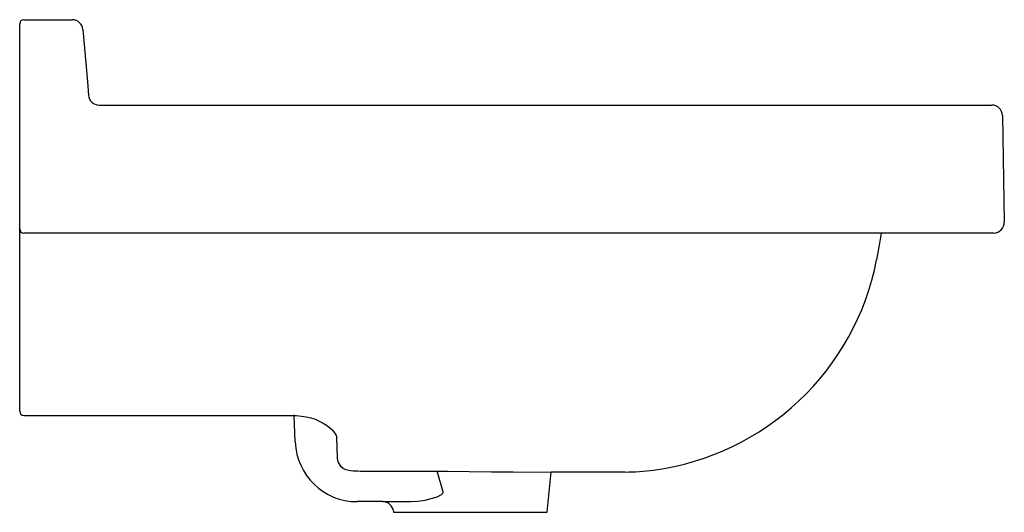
# Model space of a CAD drawing. Header units: millimetres. Extents: x 4694.874 to 4695.335, y 3194.885 to 3195.116.
import ezdxf

# ---------------------------------------------------------------- set-up
doc = ezdxf.new("R2010")
doc.units = ezdxf.units.MM
doc.layers.add('SANINDUSA', color=3, linetype='Continuous')

msp = doc.modelspace()

# ---------------------------------------------------------------- linework, layer by layer
at = {"layer": 'SANINDUSA'}
for p, q in [((4694.874138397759, 3195.086045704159), (4694.874138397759, 3195.11355703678)), ((4694.87613839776, 3195.11555703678), (4694.898681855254, 3195.11555703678)), ((4694.903662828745, 3195.110992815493), (4694.90581187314, 3195.086429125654)), ((4694.874138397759, 3195.020609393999), (4694.874138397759, 3195.086045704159)), ((4694.90581187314, 3195.086429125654), (4694.906363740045, 3195.080121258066)), ((4694.906363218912, 3195.080119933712), (4694.906363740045, 3195.080121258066)), ((4694.911343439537, 3195.07555703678), (4695.274233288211, 3195.07555703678)), ((4695.274233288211, 3195.07555703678), (4695.329224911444, 3195.07555703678)), ((4695.334224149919, 3195.070644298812), (4695.335096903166, 3195.020644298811)), ((4694.874138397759, 3195.01755703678), (4694.874138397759, 3195.020609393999)), ((4694.874138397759, 3194.98846249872), (4694.874138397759, 3195.01755703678)), ((4695.275106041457, 3195.015557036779), (4694.87613839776, 3195.015557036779)), ((4695.330097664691, 3195.015557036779), (4695.275106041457, 3195.015557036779)), ((4695.275638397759, 3195.00477149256), (4695.275303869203, 3195.002972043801)), ((4694.874138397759, 3194.932704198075), (4694.874138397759, 3194.98846249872)), ((4694.874138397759, 3194.932057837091), (4694.874138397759, 3194.932704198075)), ((4694.87613839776, 3194.930057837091), (4695.002168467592, 3194.930058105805)), ((4695.002702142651, 3194.93003543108), (4695.002168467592, 3194.930058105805)), ((4695.003134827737, 3194.917644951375), (4695.002702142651, 3194.93003543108)), ((4695.022901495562, 3194.910348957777), (4695.022578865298, 3194.919587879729)), ((4695.037056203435, 3194.903959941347), (4695.06413839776, 3194.903959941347)), ((4695.06413839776, 3194.903953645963), (4695.06413839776, 3194.903959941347)), ((4695.072256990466, 3194.894657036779), (4695.069535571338, 3194.903942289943)), ((4695.12113839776, 3194.88465703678), (4695.123024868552, 3194.90355703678)), ((4695.157607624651, 3194.90355703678), (4695.123024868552, 3194.90355703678)), ((4695.044113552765, 3194.889657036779), (4695.032117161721, 3194.889657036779)), ((4695.044113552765, 3194.889657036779), (4695.057155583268, 3194.889657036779)), ((4695.049088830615, 3194.885153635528), (4695.04913839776, 3194.88465703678)), ((4695.04913839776, 3194.88465703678), (4695.12113839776, 3194.88465703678))]:
    msp.add_line(p, q, dxfattribs=at)
at = {"layer": 'SANINDUSA', "flags": 128}
for points in [[(4695.277370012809, 3195.015557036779), (4695.276653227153, 3195.010800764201), (4695.275638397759, 3195.00477149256)], [(4695.002702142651, 3194.93003543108), (4695.003672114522, 3194.929994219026), (4695.006013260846, 3194.929794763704), (4695.008280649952, 3194.929428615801), (4695.010404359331, 3194.928911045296), (4695.012412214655, 3194.928250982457), (4695.014351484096, 3194.927443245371), (4695.01616806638, 3194.926512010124), (4695.017810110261, 3194.925491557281), (4695.019219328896, 3194.924433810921), (4695.02034248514, 3194.923408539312), (4695.02122266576, 3194.922420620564), (4695.02187144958, 3194.921497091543), (4695.022293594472, 3194.920685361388), (4695.02251332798, 3194.920033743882), (4695.022579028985, 3194.919582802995), (4695.02257773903, 3194.919567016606)], [(4695.027939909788, 3194.904367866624), (4695.026835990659, 3194.904589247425), (4695.025635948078, 3194.905165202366), (4695.024607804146, 3194.906033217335), (4695.023241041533, 3194.908394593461), (4695.023010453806, 3194.909319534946), (4695.022940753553, 3194.909804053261), (4695.022917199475, 3194.910060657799), (4695.022908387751, 3194.910196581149), (4695.02290474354, 3194.910268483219), (4695.022902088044, 3194.910332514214), (4695.022901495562, 3194.910348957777)], [(4695.06413839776, 3194.903959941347), (4695.074389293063, 3194.903926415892), (4695.084640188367, 3194.903834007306), (4695.09496838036, 3194.903707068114), (4695.105141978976, 3194.903593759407), (4695.123024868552, 3194.90355703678)], [(4695.057155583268, 3194.889657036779), (4695.06051973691, 3194.889867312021), (4695.063980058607, 3194.890425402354), (4695.066777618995, 3194.891089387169), (4695.069564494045, 3194.891988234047), (4695.07156332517, 3194.892970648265), (4695.072252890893, 3194.893613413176), (4695.072390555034, 3194.893894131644), (4695.072428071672, 3194.89413258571), (4695.072378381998, 3194.89441590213), (4695.072256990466, 3194.894657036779)]]:
    msp.add_lwpolyline(points, dxfattribs=at)
at = {"layer": 'SANINDUSA'}
for centre, radius, start, end in [((4694.87613839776, 3195.11355703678), 0.001999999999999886, 90, 180), ((4694.898681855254, 3195.110557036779), 0.005000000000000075, 4.999999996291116, 90), ((4694.911344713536, 3195.080557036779), 0.00500000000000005, 184.9999999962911, 270), ((4695.329224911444, 3195.07055703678), 0.005, 1.000000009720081, 90), ((4695.330097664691, 3195.020557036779), 0.005000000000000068, 270, 1.000000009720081), ((4694.87613839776, 3195.01755703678), 0.00200000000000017, 180, 270), ((4695.154546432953, 3195.026352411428), 0.1230000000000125, 277.6484941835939, 349.0422967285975), ((4694.87613839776, 3194.932057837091), 0.002000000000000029, 180, 270), ((4695.032117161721, 3194.918657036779), 0.0290000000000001, 182.0000000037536, 270), ((4695.036205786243, 3194.987024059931), 0.08306847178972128, 264.2892303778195, 270.5865783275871), ((4695.157607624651, 3195.00355703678), 0.1, 270, 277.6484941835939), ((4695.044113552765, 3194.88465703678), 0.005, 5.699999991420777, 90)]:
    msp.add_arc(centre, radius, start, end, dxfattribs=at)

doc.saveas('drawing.dxf')
